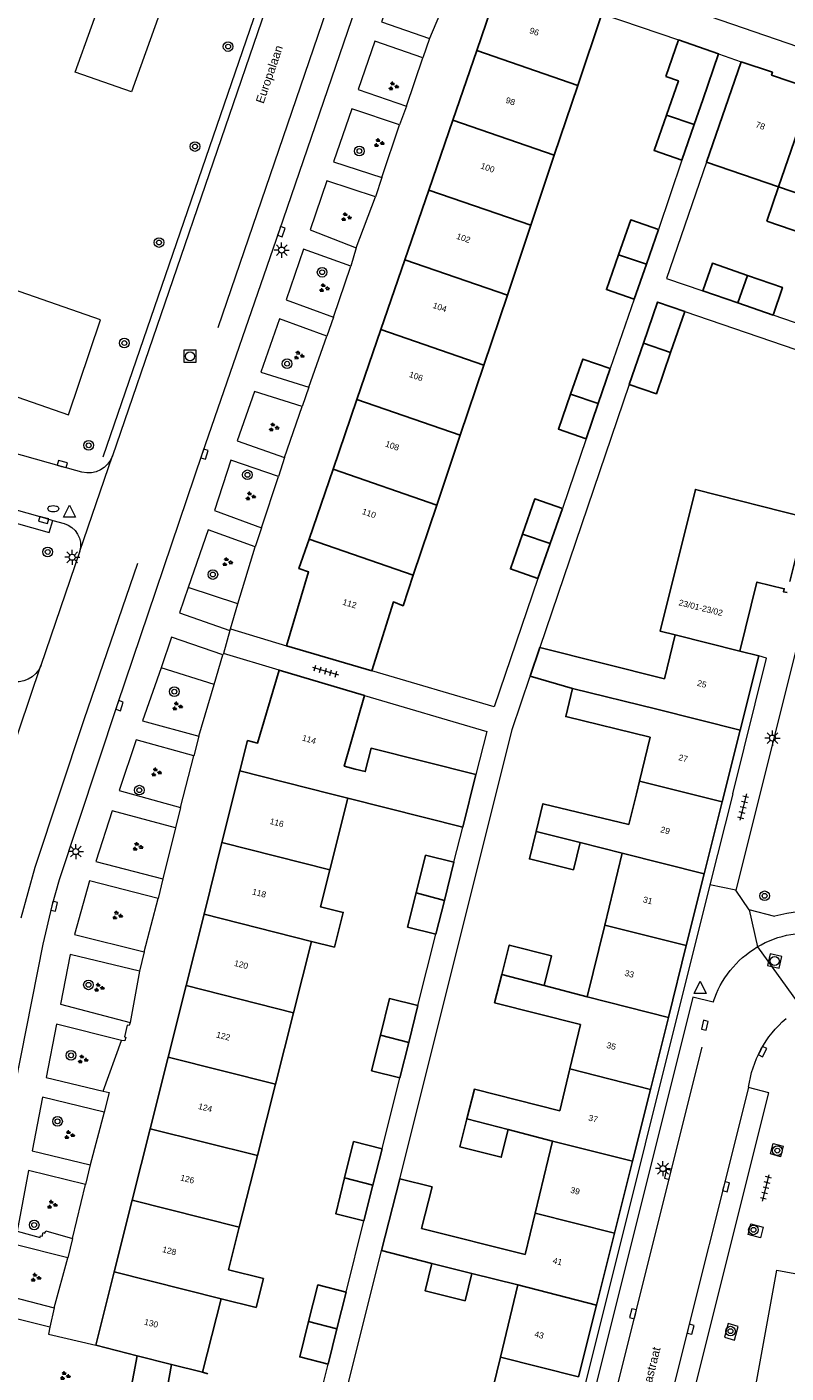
# Model space of a CAD drawing. Extents: x 131101 to 132041, y 397511 to 398853.
# Tile 23 of 80: x 131305 to 131368, y 397952 to 398063. Entities that reach past the tile are written whole.
import ezdxf
from ezdxf.enums import TextEntityAlignment as Align

# ---------------------------------------------------------------- set-up
doc = ezdxf.new("R2010")
doc.units = 0
doc.linetypes.add('DGN Style 2', pattern=[51.514866, 30.90892, -20.605946])
doc.layers.add('_vervallen situatie', color=250, linetype='Continuous', lineweight=9, plot=False)
for name, color, linetype, lineweight in [('gg-afsc-erfafscheiding', 250, 'Continuous', 9), ('gg-afsc-hekwerk', 250, 'Continuous', 9), ('gg-afsc-muur', 250, 'Continuous', 9), ('gg-bbg-bijgebouw', 10, 'Continuous', 25), ('gg-bbg-gedigitaliseerde bebouwing', 10, 'Continuous', 25), ('gg-bbg-gedigitaliseerde bijgebouw', 10, 'Continuous', 25), ('gg-bbg-hoofdgebouw', 10, 'Continuous', 25), ('gg-bbg-luifel en loopbrug', 10, 'DGN Style 2', 25), ('gg-bbg-tussenscheiding', 10, 'Continuous', 25), ('gg-knt-verharding', 250, 'Continuous', 9), ('gg-knt-verharding nz', 250, 'DGN Style 2', 9), ('gt-grn-groengrens', 250, 'Continuous', 9), ('gt-grn-weggrens', 250, 'Continuous', 9), ('gt-symb-boom', 250, 'Continuous', 9), ('gt-symb-brandkraan', 250, 'Continuous', 9), ('gt-symb-groenvak', 250, 'Continuous', 9), ('gt-symb-kolk', 250, 'Continuous', 9), ('gt-symb-lichtmast', 250, 'Continuous', 9), ('gt-symb-rioolschacht', 250, 'Continuous', 9), ('gt-symb-tegel verharding', 250, 'Continuous', 9), ('gt-symb-waterafsluiter', 250, 'Continuous', 9), ('X-AL-huisnummers', 2, 'Continuous', 25), ('X-AL-straatnaam', 3, 'Continuous', 35)]:
    doc.layers.add(name, color=color, linetype=linetype, lineweight=lineweight)
doc.styles.add('CS Annotative', font='arial.ttf')

# ---------------------------------------------------------------- blocks, each defined once
blk = doc.blocks.new('gt0-BOOM')
at = {"layer": 'gt-symb-boom'}
for radius in [0.4, 0.2]:
    blk.add_circle((0, 0), radius, dxfattribs=at)
blk = doc.blocks.new('gt0-RS')
at = {"layer": 'gt-symb-rioolschacht', "flags": 128}
blk.add_lwpolyline([(-0.5, -0.5), (0.5, -0.5), (0.5, 0.5), (-0.5, 0.5), (-0.5, -0.5)], close=True, dxfattribs=at)
at = {"layer": 'gt-symb-rioolschacht'}
blk.add_circle((0, 0), 0.375, dxfattribs=at)
blk = doc.blocks.new('gt0-TEG1')
at = {"layer": 'gt-symb-tegel verharding'}
for p, q in [((-1.12, 0), (1.12, 0)), ((-0.9, -0.25), (-0.9, 0.25)), ((-0.45, -0.25), (-0.45, 0.25)), ((0, -0.25), (0, 0.25)), ((0.45, -0.25), (0.45, 0.25)), ((0.9, -0.25), (0.9, 0.25))]:
    blk.add_line(p, q, dxfattribs=at)
blk = doc.blocks.new('gt0-LMAST')
at = {"layer": 'gt-symb-lichtmast'}
for p, q in [((-0.18, 0.17), (-0.45, 0.44)), ((-0.01, 0.25), (-0.01, 0.62)), ((0.17, 0.17), (0.44, 0.44)), ((-0.26, 0), (-0.63, 0)), ((-0.18, -0.18), (-0.45, -0.45)), ((-0.01, -0.25), (-0.01, -0.63)), ((0.44, -0.45), (0.17, -0.18)), ((0.24, 0), (0.62, 0))]:
    blk.add_line(p, q, dxfattribs=at)
blk.add_circle((-0.01, 0), 0.25, dxfattribs=at)
blk = doc.blocks.new('gt0-KOLK')
at = {"layer": 'gt-symb-kolk', "flags": 128}
blk.add_lwpolyline([(0, 0), (0.38, 0), (0.38, 0.4), (-0.38, 0.4), (-0.38, 0), (0, 0)], dxfattribs=at)
blk = doc.blocks.new('gt0-WAFSL')
at = {"layer": 'gt-symb-waterafsluiter'}
for p, q in [((-0.5, -0.33), (0, 0.67)), ((0, 0.67), (0.5, -0.33)), ((0.5, -0.33), (-0.5, -0.33))]:
    blk.add_line(p, q, dxfattribs=at)
blk = doc.blocks.new('gt0-GRVAK')
at = {"layer": 'gt-symb-groenvak'}
for p, q in [((-0.11, 0.19), (-0.23, 0.24)), ((-0.18, 0.15), (0.09, 0.15)), ((-0.09, 0.21), (-0.16, 0.32)), ((-0.05, 0.21), (-0.05, 0.39)), ((0, 0.21), (0.06, 0.32)), ((0.02, 0.19), (0.13, 0.24)), ((0.26, -0.05), (0.2, 0.06)), ((0.3, -0.05), (0.3, 0.13)), ((0.35, -0.05), (0.41, 0.06)), ((-0.24, -0.23), (-0.36, -0.18)), ((-0.32, -0.26), (-0.05, -0.26)), ((-0.23, -0.21), (-0.29, -0.09)), ((-0.18, -0.2), (-0.18, -0.02)), ((-0.14, -0.21), (-0.07, -0.09)), ((-0.12, -0.23), (0, -0.18)), ((0.24, -0.07), (0.12, -0.02)), ((0.17, -0.11), (0.44, -0.11)), ((0.37, -0.07), (0.49, -0.02))]:
    blk.add_line(p, q, dxfattribs=at)
blk = doc.blocks.new('gt0-BR')
at = {"layer": 'gt-symb-brandkraan', "extrusion": (0, 0, -1)}
for centre, radius, start, end in [((0.24, 0), 0.206, 287.5669, 72.4331), ((-0.6, -2.66), 3, 72.4331, 73.108), ((0, -0.69), 0.938, 73.108, 106.892), ((0.6, -2.66), 3, 106.892, 107.5669), ((-0.24, 0), 0.206, 107.5669, 252.433), ((-0.6, 2.66), 3, 286.892, 287.5669), ((0.6, 2.66), 3, 252.433, 253.1079)]:
    blk.add_arc(centre, radius, start, end, dxfattribs=at)
at = {"layer": 'gt-symb-brandkraan'}
blk.add_arc((0, 0.69), 0.938, 253.108, 286.8921, dxfattribs=at)
blk = doc.blocks.new('_vervallen situatie')
at = {"layer": 'gg-knt-verharding', "flags": 128}
blk.add_lwpolyline([(131380.64, 398057.91), (131380.12, 398058.05), (131341.99, 398071.18)], dxfattribs=at)
at = {"layer": 'gt-symb-brandkraan'}
blk.add_blockref('gt0-BR', (131307.61, 398023.59), dxfattribs=at)

msp = doc.modelspace()

# ---------------------------------------------------------------- linework, layer by layer
at = {"layer": 'gg-afsc-erfafscheiding'}
for p, q in [((131359.6, 398052.42), (131357.66, 398046.69)), ((131355.66, 398040.92), (131353.68, 398035.18)), ((131372.9, 398037.63), (131367.15, 398039.61)), ((131355.25, 398033.87), (131347.87, 398012.1)), ((131351.68, 398029.38), (131349.72, 398023.61)), ((131336.27, 397968.15), (131344.24, 398000)), ((131340.75, 397994.34), (131341.48, 397997.25)), ((131337.77, 397982.47), (131339.26, 397988.38)), ((131334.81, 397970.63), (131336.28, 397976.5)), ((131331.83, 397958.78), (131333.31, 397964.67)), ((131331.49, 397949.14), (131334.77, 397962.21)), ((131329.51, 397949.5), (131330.34, 397952.81))]:
    msp.add_line(p, q, dxfattribs=at)
at = {"layer": 'gg-afsc-erfafscheiding', "flags": 128}
for points in [[(131361.65, 398052.27), (131358.34, 398042.64), (131361.34, 398041.61)], [(131359.84, 398039.9), (131381.2, 398032.58), (131419.3, 398019.59)], [(131347.7, 398017.8), (131344.09, 398007.18), (131333.96, 398010.17)], [(131344.24, 398000), (131345.58, 398005.33), (131347.07, 398009.74)], [(131333.36, 398008.14), (131343.46, 398005.14), (131342.57, 398001.59)]]:
    msp.add_lwpolyline(points, dxfattribs=at)
at = {"layer": 'gg-afsc-hekwerk'}
msp.add_line((131327.31, 398073.24), (131311.72, 398027.85), dxfattribs=at)
at = {"layer": 'gg-afsc-muur'}
msp.add_line((131352.98, 398064.54), (131359.32, 398062.37), dxfattribs=at)
at = {"layer": 'gg-afsc-muur', "flags": 128}
msp.add_lwpolyline([(131365.48, 397949.66), (131367.46, 397960.6), (131368.96, 397960.32)], dxfattribs=at)
at = {"layer": 'gg-bbg-bijgebouw'}
for p, q in [((131362.64, 398061.23), (131359.32, 398062.37)), ((131356.67, 398043.82), (131357.66, 398046.69)), ((131355.66, 398040.92), (131356.67, 398043.82)), ((131364.24, 398040.61), (131361.34, 398041.61)), ((131367.15, 398039.61), (131364.24, 398040.61)), ((131353.68, 398035.18), (131352.68, 398032.28)), ((131352.68, 398032.28), (131351.68, 398029.38)), ((131349.72, 398023.61), (131348.71, 398020.71)), ((131348.71, 398020.71), (131347.7, 398017.8))]:
    msp.add_line(p, q, dxfattribs=at)
at = {"layer": 'gg-bbg-bijgebouw', "flags": 128}
for points in [[(131357.66, 398046.69), (131355.38, 398047.48), (131354.37, 398044.59)], [(131354.37, 398044.59), (131353.37, 398041.71), (131355.66, 398040.92)], [(131361.34, 398041.61), (131362.13, 398043.89), (131365.03, 398042.89)], [(131365.03, 398042.89), (131367.93, 398041.89), (131367.15, 398039.61)], [(131350.39, 398033.05), (131351.4, 398035.97), (131353.68, 398035.18)], [(131351.68, 398029.38), (131349.4, 398030.17), (131350.39, 398033.05)], [(131346.42, 398021.49), (131347.43, 398024.4), (131349.72, 398023.61)], [(131347.7, 398017.8), (131345.42, 398018.6), (131346.42, 398021.49)]]:
    msp.add_lwpolyline(points, dxfattribs=at)
at = {"layer": 'gg-bbg-gedigitaliseerde bebouwing'}
for p, q in [((131352.98, 398064.54), (131350.99, 398058.61)), ((131361.65, 398052.27), (131364.51, 398060.57)), ((131350.99, 398058.61), (131349.05, 398052.83)), ((131349.05, 398052.83), (131347.11, 398047.04)), ((131367.61, 398050.22), (131361.65, 398052.27)), ((131373.33, 398048.25), (131367.61, 398050.22)), ((131347.11, 398047.04), (131345.17, 398041.26)), ((131345.17, 398041.26), (131343.22, 398035.47)), ((131343.22, 398035.47), (131341.28, 398029.68)), ((131341.28, 398029.68), (131339.34, 398023.89)), ((131339.34, 398023.89), (131337.39, 398018.09)), ((131358.16, 398009.51), (131359.05, 398013.15)), ((131347.07, 398009.74), (131347.87, 398012.1)), ((131347.87, 398012.1), (131358.16, 398009.51)), ((131350.55, 398008.71), (131347.07, 398009.74)), ((131356.1, 398001.05), (131356.99, 398004.69)), ((131342.57, 398001.59), (131341.48, 397997.25)), ((131355.23, 397997.45), (131355.84, 398000)), ((131355.84, 398000), (131356.1, 398001.05)), ((131331.98, 397999.64), (131330.48, 397993.71)), ((131331.98, 397999.64), (131341.48, 397997.25)), ((131354.66, 397995.1), (131351.18, 397995.98)), ((131353.22, 397989.14), (131354.66, 397995.1)), ((131351.78, 397983.19), (131353.22, 397989.14)), ((131328.98, 397987.79), (131327.48, 397981.88)), ((131351.78, 397983.19), (131348.21, 397984.13)), ((131327.48, 397981.88), (131325.99, 397975.97)), ((131350.34, 397977.23), (131351.23, 397980.92)), ((131349.51, 397973.78), (131350.34, 397977.23)), ((131325.99, 397975.97), (131324.49, 397970.06)), ((131348.9, 397971.27), (131345.23, 397972.23)), ((131347.46, 397965.31), (131348.9, 397971.27)), ((131324.49, 397970.06), (131322.99, 397964.14)), ((131336.27, 397968.15), (131334.77, 397962.21)), ((131346.63, 397961.87), (131347.46, 397965.31)), ((131322.99, 397964.14), (131322.1, 397960.61)), ((131338.93, 397961.14), (131334.77, 397962.21)), ((131346.03, 397959.36), (131342.24, 397960.31)), ((131344.59, 397953.4), (131346.03, 397959.36)), ((131321.49, 397958.21), (131319.95, 397952.14)), ((131343.08, 397947.16), (131344.59, 397953.4)), ((131319.95, 397952.14), (131320.39, 397952.02))]:
    msp.add_line(p, q, dxfattribs=at)
at = {"layer": 'gg-bbg-gedigitaliseerde bebouwing', "flags": 128}
for points in [[(131368.54, 398017.55), (131369.86, 398022.87), (131360.73, 398025.18), (131357.8, 398013.46), (131359.05, 398013.15)], [(131333.96, 398010.17), (131335.74, 398015.87), (131336.54, 398015.55), (131337.39, 398018.09)], [(131332.59, 398002.04), (131331.68, 398002.29), (131333.36, 398008.14)], [(131356.99, 398004.69), (131350, 398006.39), (131350.55, 398008.71)], [(131342.57, 398001.59), (131333.9, 398003.77), (131333.42, 398001.84), (131332.59, 398002.04)], [(131347.56, 397996.89), (131348.11, 397999.17), (131355.23, 397997.45)], [(131351.18, 397995.98), (131350.64, 397993.72), (131347, 397994.61), (131347.56, 397996.89)], [(131330.48, 397993.71), (131329.71, 397990.66), (131331.59, 397990.18), (131330.87, 397987.32), (131328.98, 397987.79)], [(131348.21, 397984.13), (131348.83, 397986.59), (131345.32, 397987.48), (131344.71, 397985.06)], [(131351.23, 397980.92), (131344.12, 397982.71), (131344.71, 397985.06)], [(131349.51, 397973.78), (131342.44, 397975.56), (131341.83, 397973.12)], [(131341.83, 397973.12), (131341.24, 397970.79), (131344.66, 397969.93), (131345.23, 397972.23)], [(131346.63, 397961.87), (131338.07, 397964.04), (131338.94, 397967.47), (131336.27, 397968.15)], [(131342.24, 397960.31), (131341.67, 397958.05), (131338.37, 397958.88), (131338.93, 397961.14)], [(131321.49, 397958.21), (131324.39, 397957.51), (131324.99, 397959.89), (131322.1, 397960.61)]]:
    msp.add_lwpolyline(points, dxfattribs=at)
at = {"layer": 'gg-bbg-gedigitaliseerde bijgebouw'}
for p, q in [((131358.28, 398059.34), (131359.32, 398062.37)), ((131362.64, 398061.23), (131361.33, 398057.42)), ((131360.62, 398055.37), (131361.33, 398057.42)), ((131359.6, 398052.42), (131360.62, 398055.37)), ((131359.84, 398039.9), (131358.67, 398036.5)), ((131355.25, 398033.87), (131356.42, 398037.28)), ((131340.75, 397994.34), (131339.96, 397991.18)), ((131339.96, 397991.18), (131339.26, 397988.38)), ((131337.77, 397982.47), (131337.01, 397979.43)), ((131337.01, 397979.43), (131336.28, 397976.5)), ((131334.81, 397970.63), (131334.05, 397967.63)), ((131334.05, 397967.63), (131333.31, 397964.67)), ((131331.83, 397958.78), (131331.07, 397955.72)), ((131331.07, 397955.72), (131330.34, 397952.81))]:
    msp.add_line(p, q, dxfattribs=at)
at = {"layer": 'gg-bbg-gedigitaliseerde bijgebouw', "flags": 128}
for points in [[(131358.33, 398056.14), (131359.32, 398058.98), (131358.28, 398059.34)], [(131359.6, 398052.42), (131357.31, 398053.21), (131358.33, 398056.14)], [(131356.42, 398037.28), (131357.59, 398040.68), (131359.84, 398039.9)], [(131358.67, 398036.5), (131357.5, 398033.1), (131355.25, 398033.87)], [(131340.75, 397994.34), (131338.4, 397994.92), (131337.62, 397991.8)], [(131339.26, 397988.38), (131336.92, 397988.97), (131337.62, 397991.8)], [(131337.77, 397982.47), (131335.42, 397983.05), (131334.67, 397980.03)], [(131336.28, 397976.5), (131333.94, 397977.09), (131334.67, 397980.03)], [(131331.71, 397968.22), (131332.45, 397971.22), (131334.81, 397970.63)], [(131333.31, 397964.67), (131330.97, 397965.26), (131331.71, 397968.22)], [(131331.83, 397958.78), (131329.48, 397959.36), (131328.72, 397956.33)], [(131330.34, 397952.81), (131327.99, 397953.41), (131328.72, 397956.33)]]:
    msp.add_lwpolyline(points, dxfattribs=at)
at = {"layer": 'gg-bbg-hoofdgebouw'}
for p, q in [((131344.67, 398067.41), (131342.64, 398061.5)), ((131342.64, 398061.5), (131340.66, 398055.73)), ((131340.66, 398055.73), (131338.68, 398049.95)), ((131338.68, 398049.95), (131336.7, 398044.18)), ((131336.7, 398044.18), (131334.71, 398038.4)), ((131334.71, 398038.4), (131332.73, 398032.63)), ((131332.73, 398032.63), (131330.75, 398026.85)), ((131330.75, 398026.85), (131328.77, 398021.06)), ((131333.96, 398010.17), (131326.91, 398012.25)), ((131364.4, 398011.81), (131365.97, 398011.42)), ((131365.97, 398011.42), (131364.43, 398005.27)), ((131326.3, 398010.24), (131333.36, 398008.14)), ((131364.43, 398005.27), (131362.95, 397999.33)), ((131321.56, 397995.96), (131323.05, 398001.9)), ((131362.95, 397999.33), (131361.46, 397993.39)), ((131321.56, 397995.96), (131320.08, 397990.04)), ((131361.46, 397993.39), (131359.97, 397987.44)), ((131320.08, 397990.04), (131318.59, 397984.13)), ((131359.97, 397987.44), (131358.49, 397981.49)), ((131318.59, 397984.13), (131317.11, 397978.21)), ((131358.49, 397981.49), (131357, 397975.54)), ((131317.11, 397978.21), (131315.62, 397972.29)), ((131357, 397975.54), (131355.51, 397969.6)), ((131315.62, 397972.29), (131314.14, 397966.38)), ((131355.51, 397969.6), (131354.03, 397963.65)), ((131314.14, 397966.38), (131312.65, 397960.44)), ((131354.03, 397963.65), (131352.54, 397957.7)), ((131312.65, 397960.44), (131311.13, 397954.38)), ((131352.54, 397957.7), (131351.05, 397951.76)), ((131314.56, 397953.51), (131311.13, 397954.38)), ((131313.28, 397946.87), (131314.56, 397953.51))]:
    msp.add_line(p, q, dxfattribs=at)
at = {"layer": 'gg-bbg-hoofdgebouw', "flags": 128}
for points in [[(131370.46, 398058.52), (131370.18, 398058.62), (131370.1, 398058.4), (131367.03, 398059.46), (131367.1, 398059.69), (131364.51, 398060.57)], [(131328.77, 398021.06), (131327.93, 398018.63), (131328.73, 398018.36), (131326.91, 398012.25)], [(131364.4, 398011.81), (131365.82, 398017.52), (131368.07, 398016.96), (131368.01, 398016.72), (131368.32, 398016.65)], [(131323.05, 398001.9), (131323.68, 398004.4), (131324.51, 398004.19), (131326.3, 398010.24)]]:
    msp.add_lwpolyline(points, dxfattribs=at)
at = {"layer": 'gg-bbg-luifel en loopbrug', "flags": 128}
msp.add_lwpolyline([(131367.61, 398050.22), (131366.63, 398047.38), (131372.36, 398045.41), (131373.33, 398048.25)], dxfattribs=at)
at = {"layer": 'gg-bbg-tussenscheiding'}
for p, q in [((131342.64, 398061.5), (131350.99, 398058.61)), ((131370.46, 398058.52), (131367.61, 398050.22)), ((131349.05, 398052.83), (131340.66, 398055.73)), ((131358.33, 398056.14), (131360.62, 398055.37)), ((131338.68, 398049.95), (131347.11, 398047.04)), ((131356.67, 398043.82), (131354.37, 398044.59)), ((131336.7, 398044.18), (131345.17, 398041.26)), ((131365.03, 398042.89), (131364.24, 398040.61)), ((131343.22, 398035.47), (131334.71, 398038.4)), ((131358.67, 398036.5), (131356.42, 398037.28)), ((131341.28, 398029.68), (131332.73, 398032.63)), ((131350.39, 398033.05), (131352.68, 398032.28)), ((131330.75, 398026.85), (131339.34, 398023.89)), ((131346.42, 398021.49), (131348.71, 398020.71)), ((131328.77, 398021.06), (131337.39, 398018.09)), ((131359.05, 398013.15), (131364.4, 398011.81)), ((131330.55, 398000), (131323.05, 398001.9)), ((131331.98, 397999.64), (131330.55, 398000)), ((131356.1, 398001.05), (131360.29, 398000)), ((131360.29, 398000), (131362.95, 397999.33)), ((131351.18, 397995.98), (131347.56, 397996.89)), ((131330.48, 397993.71), (131321.56, 397995.96)), ((131354.66, 397995.1), (131361.46, 397993.39)), ((131337.62, 397991.8), (131339.96, 397991.18)), ((131328.98, 397987.79), (131320.08, 397990.04)), ((131353.22, 397989.14), (131359.97, 397987.44)), ((131348.21, 397984.13), (131344.71, 397985.06)), ((131327.48, 397981.88), (131318.59, 397984.13)), ((131358.49, 397981.49), (131351.78, 397983.19)), ((131334.67, 397980.03), (131337.01, 397979.43)), ((131325.99, 397975.97), (131317.11, 397978.21)), ((131350.34, 397977.23), (131357, 397975.54)), ((131324.49, 397970.06), (131315.62, 397972.29)), ((131345.23, 397972.23), (131341.83, 397973.12)), ((131348.9, 397971.27), (131355.51, 397969.6)), ((131331.71, 397968.22), (131334.05, 397967.63)), ((131322.99, 397964.14), (131314.14, 397966.38)), ((131347.46, 397965.31), (131354.03, 397963.65)), ((131342.24, 397960.31), (131338.93, 397961.14)), ((131321.49, 397958.21), (131312.65, 397960.44)), ((131352.54, 397957.7), (131346.03, 397959.36)), ((131328.72, 397956.33), (131331.07, 397955.72)), ((131314.56, 397953.51), (131317.39, 397952.79)), ((131351.05, 397951.76), (131344.59, 397953.4)), ((131316.24, 397946.32), (131317.39, 397952.79)), ((131317.39, 397952.79), (131319.95, 397952.14))]:
    msp.add_line(p, q, dxfattribs=at)
at = {"layer": 'gg-bbg-tussenscheiding', "flags": 128}
msp.add_lwpolyline([(131350.55, 398008.71), (131357.53, 398007.01), (131364.43, 398005.27)], dxfattribs=at)
at = {"layer": 'gg-knt-verharding'}
for p, q in [((131326.69, 398069.41), (131312.5, 398027.97)), ((131338.73, 398062.5), (131338.19, 398060.9)), ((131336.83, 398056.9), (131336.26, 398055.34)), ((131334.78, 398050.99), (131334.26, 398049.39)), ((131332.67, 398045.18), (131332.21, 398043.65)), ((131330.79, 398039.44), (131330.24, 398037.87)), ((131328.74, 398033.63), (131328.2, 398032.04)), ((131326.74, 398027.82), (131326.25, 398026.25)), ((131307.58, 398022.62), (131308.5, 398022.36)), ((131324.84, 398022.01), (131324.32, 398020.43)), ((131309.81, 398020.08), (131306.59, 398010.62)), ((131322.22, 398013.5), (131322.26, 398013.66)), ((131322.26, 398013.66), (131326.91, 398012.25)), ((131369.52, 398013.85), (131364.08, 397992.03)), ((131321.68, 398011.62), (131321.64, 398011.49)), ((131326.3, 398010.24), (131321.68, 398011.62)), ((131319.65, 398004.76), (131319.24, 398003.14)), ((131363.82, 398000), (131361.93, 397992.46)), ((131318.14, 397998.87), (131317.71, 397997.19)), ((131316.68, 397992.97), (131316.28, 397991.34)), ((131361.93, 397992.46), (131350.17, 397945.47)), ((131365.17, 397990.39), (131364.08, 397992.03)), ((131367.29, 397989.86), (131365.17, 397990.39)), ((131315.13, 397986.92), (131314.74, 397985.32)), ((131310.66, 397969.31), (131310.26, 397967.68)), ((131309.21, 397963.22), (131308.8, 397961.62)), ((131307.69, 397957.48), (131307.31, 397955.86))]:
    msp.add_line(p, q, dxfattribs=at)
at = {"layer": 'gg-knt-verharding', "flags": 128}
for points in [[(131333.33, 398067.09), (131332.6, 398065), (131326.28, 398046.57), (131319.93, 398028.16), (131312.9, 398007.35), (131308.1, 397992.87), (131307.49, 397990.74), (131306.73, 397987.55), (131304, 397973.59), (131300.46, 397954.42), (131300.25, 397953.21)], [(131309.42, 398059.71), (131312.12, 398067.24), (131316.78, 398065.6), (131314.08, 398058.08), (131309.42, 398059.71)], [(131335.3, 398065.31), (131334.77, 398063.86), (131338.73, 398062.5)], [(131338.19, 398060.9), (131334.22, 398062.26), (131332.84, 398058.26), (131336.83, 398056.9)], [(131336.26, 398055.34), (131332.3, 398056.67), (131330.78, 398052.29), (131334.78, 398050.99)], [(131334.26, 398049.39), (131330.25, 398050.7), (131328.85, 398046.65), (131332.67, 398045.18)], [(131332.21, 398043.65), (131328.3, 398045.07), (131326.86, 398040.87), (131330.79, 398039.44)], [(131308.86, 398031.35), (131311.51, 398039.21), (131303.02, 398042.16), (131300.37, 398034.29), (131308.86, 398031.35)], [(131330.24, 398037.87), (131326.32, 398039.29), (131324.79, 398034.88), (131328.74, 398033.63)], [(131328.2, 398032.04), (131324.26, 398033.29), (131322.83, 398029.21), (131326.74, 398027.82)], [(131309.98, 398026.61), (131308.3, 398027.09), (131298.4, 398029.85)], [(131287.36, 398027.24), (131307.28, 398021.61), (131307.58, 398022.62)], [(131326.25, 398026.25), (131322.3, 398027.6), (131320.95, 398023.44), (131324.84, 398022.01)], [(131293.13, 398026.71), (131306.87, 398022.84), (131307.58, 398022.62)], [(131324.32, 398020.43), (131320.41, 398021.85), (131318.77, 398017.07)], [(131318.77, 398017.07), (131318.05, 398014.96), (131322.22, 398013.5)], [(131321.64, 398011.49), (131317.39, 398012.95), (131316.52, 398010.42)], [(131363.82, 398000), (131366.62, 398011.21), (131365.97, 398011.42)], [(131316.52, 398010.42), (131315, 398006.04), (131319.65, 398004.76)], [(131319.24, 398003.14), (131314.47, 398004.47), (131313.06, 398000.26), (131318.14, 397998.87)], [(131317.71, 397997.19), (131312.49, 397998.59), (131311.12, 397994.41), (131316.68, 397992.97)], [(131316.28, 397991.34), (131310.61, 397992.81), (131309.37, 397988.35), (131315.13, 397986.92)], [(131314.74, 397985.32), (131309.01, 397986.7), (131308.2, 397982.6), (131313.96, 397981.09)], [(131362.2, 397982.76), (131360.5, 397983.16), (131352.09, 397949.51), (131353.79, 397949.05)], [(131313.96, 397981.09), (131313.88, 397980.82), (131313.71, 397980.85), (131313.49, 397979.9), (131313.62, 397979.85), (131313.54, 397979.57), (131313.25, 397979.6)], [(131313.25, 397979.6), (131307.88, 397980.95), (131307.02, 397976.54), (131311.73, 397975.39)], [(131356.69, 397942.03), (131358.38, 397941.63), (131366.8, 397975.25), (131365.12, 397975.71)], [(131311.83, 397973.66), (131306.71, 397974.91), (131305.85, 397970.47), (131310.66, 397969.31)], [(131311.73, 397975.39), (131312.23, 397975.28), (131311.83, 397973.66)], [(131366.93, 397970.21), (131367.15, 397971.08), (131367.98, 397970.84), (131367.76, 397969.97), (131366.93, 397970.21)], [(131310.26, 397967.68), (131305.55, 397968.82), (131304.62, 397963.8), (131306.51, 397963.3), (131306.55, 397963.43), (131306.68, 397963.39), (131306.77, 397963.7), (131306.91, 397963.66), (131306.98, 397963.83), (131309.21, 397963.22)], [(131365.08, 397963.54), (131365.32, 397964.42), (131366.33, 397964.15), (131366.1, 397963.27), (131365.08, 397963.54)], [(131308.8, 397961.62), (131304.43, 397962.72), (131303.65, 397958.51), (131307.69, 397957.48)], [(131307.31, 397955.86), (131303.35, 397956.85), (131302.82, 397953.91)], [(131363.14, 397955.04), (131363.97, 397954.8), (131364.27, 397955.93), (131363.43, 397956.18), (131363.14, 397955.04)]]:
    msp.add_lwpolyline(points, dxfattribs=at)
at = {"layer": 'gg-knt-verharding', "extrusion": (0, 0, -1)}
for centre, radius, start, end in [((-131310.5, 398028.65), 2.11, 198.9264, 284.4072), ((-131307.99, 398020.55), 1.88, 105.674, 194.7066), ((-131304.58, 398011.43), 2.17, 201.8052, 285.5605), ((-131370.1, 397980.19), 8.31, 59.2003, 100.3968), ((-131370.1, 397980.19), 8.31, 18.0098, 59.2058), ((-131374.11, 397974.5), 9.07, 7.7138, 49.5396)]:
    msp.add_arc(centre, radius, start, end, dxfattribs=at)
at = {"layer": 'gg-knt-verharding'}
for centre, radius, start, end in [((131370.2, 397979.59), 10.68, 83.5166, 105.8171), ((131307.78, 397952.95), 5.05, 181.9481, 257.2496)]:
    msp.add_arc(centre, radius, start, end, dxfattribs=at)
at = {"layer": 'gg-knt-verharding nz'}
for p, q in [((131353.79, 397949.05), (131362.2, 397982.76)), ((131365.12, 397975.71), (131356.69, 397942.03))]:
    msp.add_line(p, q, dxfattribs=at)
at = {"layer": 'gg-knt-verharding nz', "flags": 128}
msp.add_lwpolyline([(131331.23, 398067.81), (131310.14, 398006.13), (131306.07, 397993.89), (131304.83, 397989.33), (131303.69, 397983.6), (131298.04, 397953.6)], dxfattribs=at)
at = {"layer": 'gt-grn-groengrens'}
for p, q in [((131340.67, 398067.13), (131338.73, 398062.5)), ((131336.83, 398056.9), (131338.19, 398060.9)), ((131334.78, 398050.99), (131336.26, 398055.34)), ((131332.67, 398045.18), (131334.26, 398049.39)), ((131330.79, 398039.44), (131332.21, 398043.65)), ((131328.74, 398033.63), (131330.24, 398037.87)), ((131326.74, 398027.82), (131328.2, 398032.04)), ((131324.84, 398022.01), (131326.25, 398026.25)), ((131322.88, 398015.71), (131324.32, 398020.43)), ((131322.88, 398015.71), (131318.77, 398017.07)), ((131322.26, 398013.66), (131322.88, 398015.71)), ((131320.92, 398009.05), (131321.64, 398011.49)), ((131320.92, 398009.05), (131316.52, 398010.42)), ((131319.65, 398004.76), (131320.92, 398009.05)), ((131318.14, 397998.87), (131319.24, 398003.14)), ((131317.71, 397997.19), (131316.68, 397992.97)), ((131315.13, 397986.92), (131316.28, 397991.34)), ((131314.74, 397985.32), (131313.96, 397981.09)), ((131311.73, 397975.39), (131313.25, 397979.6)), ((131311.83, 397973.66), (131310.66, 397969.31)), ((131309.21, 397963.22), (131310.26, 397967.68)), ((131307.69, 397957.48), (131308.8, 397961.62))]:
    msp.add_line(p, q, dxfattribs=at)
at = {"layer": 'gt-grn-groengrens', "flags": 128}
msp.add_lwpolyline([(131307.31, 397955.86), (131307.22, 397955.3), (131311.13, 397954.38)], dxfattribs=at)
at = {"layer": 'gt-grn-weggrens'}
for p, q in [((131362.64, 398061.23), (131364.51, 398060.57)), ((131309.81, 398020.08), (131312.5, 398027.97)), ((131322.22, 398013.5), (131321.68, 398011.62)), ((131303.92, 398002.74), (131306.59, 398010.62)), ((131364.08, 397992.03), (131361.93, 397992.46)), ((131365.17, 397990.39), (131365.85, 397987.33)), ((131365.85, 397987.33), (131369.5, 397982.28))]:
    msp.add_line(p, q, dxfattribs=at)

# ---------------------------------------------------------------- block references
at = {"layer": '_vervallen situatie'}
msp.add_blockref('_vervallen situatie', (0, 0), dxfattribs=at)
at = {"layer": 'gt-symb-boom'}
for p, rotation in [((131322.07, 398061.82), 161.6919318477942), ((131319.33, 398053.55), 161.6919318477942), ((131316.35, 398045.61), 251.0397489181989), ((131313.49, 398037.29), 251.0397489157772)]:
    msp.add_blockref('gt0-BOOM', p, dxfattribs=dict(at, rotation=rotation))
for p in [(131332.93, 398053.18), (131329.85, 398043.15), (131326.95, 398035.58), (131310.54, 398028.83), (131323.67, 398026.39), (131307.15, 398020.01), (131320.81, 398018.14), (131317.62, 398008.45), (131314.73, 398000.3), (131366.45, 397991.56), (131310.52, 397984.19), (131309.08, 397978.36), (131307.96, 397972.9), (131367.5, 397970.48), (131306.03, 397964.33), (131365.53, 397963.92), (131363.63, 397955.54)]:
    msp.add_blockref('gt0-BOOM', p, dxfattribs=at)
at = {"layer": 'gt-symb-groenvak', "rotation": 0.5729386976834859}
for p in [(131335.73, 398058.53), (131334.53, 398053.85), (131331.82, 398047.71), (131330, 398041.84), (131327.91, 398036.26), (131325.83, 398030.31), (131323.9, 398024.61), (131321.99, 398019.17)]:
    msp.add_blockref('gt0-GRVAK', p, dxfattribs=at)
at = {"layer": 'gt-symb-groenvak'}
for p in [(131317.85, 398007.24), (131316.11, 398001.78), (131314.57, 397995.62), (131312.89, 397989.93), (131311.38, 397983.96), (131310.03, 397978.02), (131308.92, 397971.77), (131307.49, 397966.01), (131306.14, 397959.97), (131308.56, 397951.84)]:
    msp.add_blockref('gt0-GRVAK', p, dxfattribs=at)
at = {"layer": 'gt-symb-kolk'}
for p, rotation in [((131326.28, 398046.57), 250.9704479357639), ((131319.93, 398028.16), 251.3277131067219), ((131308.3, 398027.09), 343.9670366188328), ((131306.87, 398022.84), 164.260774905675), ((131312.9, 398007.35), 251.6696752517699), ((131307.49, 397990.74), 256.7271330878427), ((131361.7, 397980.8), 76.11658196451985), ((131366.11, 397978.77), 241.7690981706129), ((131358.64, 397968.47), 75.93596328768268), ((131363.07, 397967.54), 255.8803970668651), ((131355.76, 397956.93), 75.99155651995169), ((131360.13, 397955.75), 255.9915565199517)]:
    msp.add_blockref('gt0-KOLK', p, dxfattribs=dict(at, rotation=rotation))
at = {"layer": 'gt-symb-lichtmast'}
for p in [(131326.51, 398044.98), (131309.18, 398019.57), (131367.11, 398004.61), (131309.48, 397995.22), (131358.05, 397968.99)]:
    msp.add_blockref('gt0-LMAST', p, dxfattribs=at)
at = {"layer": 'gt-symb-rioolschacht'}
msp.add_blockref('gt0-RS', (131318.92, 398036.2), dxfattribs=at)
at = {"layer": 'gt-symb-rioolschacht', "rotation": 346.8808553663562}
msp.add_blockref('gt0-RS', (131367.28, 397986.17), dxfattribs=at)
at = {"layer": 'gt-symb-tegel verharding'}
for p, rotation in [((131330.13, 398010.15), 343.6848067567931), ((131364.67, 397998.9), 255.9359632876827), ((131366.56, 397967.39), 75.99155651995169)]:
    msp.add_blockref('gt0-TEG1', p, dxfattribs=dict(at, rotation=rotation))
at = {"layer": 'gt-symb-waterafsluiter'}
for p in [(131308.95, 398023.22), (131361.11, 397983.82)]:
    msp.add_blockref('gt0-WAFSL', p, dxfattribs=at)

# ---------------------------------------------------------------- texts
at = {"layer": 'X-AL-huisnummers', "style": 'CS Annotative'}
for s, rotation, p in [('96', 341, (131347.32, 398062.82)), ('98', 341.1, (131345.35, 398057.06)), ('78', 340.9, (131366.02, 398055.04)), ('100', 341, (131343.46, 398051.56)), ('102', 341, (131341.46, 398045.74)), ('104', 341, (131339.5, 398040.02)), ('106', 341, (131337.54, 398034.31)), ('108', 341.1, (131335.57, 398028.56)), ('110', 341, (131333.65, 398022.97)), ('112', 343.4, (131332.05, 398015.49)), ('23/01-23/02', 346, (131361.11, 398015.15)), ('25', 345.9, (131361.2, 398008.85)), ('114', 343.5, (131328.7, 398004.26)), ('27', 345.9, (131359.66, 398002.7)), ('116', 345.9, (131326.04, 397997.37)), ('29', 345.9, (131358.17, 397996.73)), ('118', 345.9, (131324.58, 397991.54)), ('31', 345.9, (131356.73, 397990.94)), ('120', 345.9, (131323.09, 397985.63)), ('33', 345.9, (131355.2, 397984.86)), ('122', 345.9, (131321.61, 397979.71)), ('35', 345.9, (131353.71, 397978.89)), ('124', 345.9, (131320.12, 397973.79)), ('37', 346, (131352.21, 397972.88)), ('126', 345.9, (131318.64, 397967.88)), ('39', 345.9, (131350.72, 397966.91)), ('128', 345.9, (131317.15, 397961.95)), ('41', 345.9, (131349.26, 397961.07)), ('130', 345.9, (131315.65, 397955.95)), ('43', 345.9, (131347.74, 397954.99))]:
    msp.add_text(s, height=0.5, rotation=rotation, dxfattribs=at).set_placement(p, align=Align.CENTER)
at = {"layer": 'X-AL-straatnaam', "style": 'CS Annotative'}
for s, rotation, p in [('Europalaan', 71.1, (131325.56, 398059.5)), ('Brommastraat', 75.9461, (131356.77, 397951.23))]:
    msp.add_text(s, height=0.7, rotation=rotation, dxfattribs=at).set_placement(p, align=Align.MIDDLE)

doc.saveas('drawing.dxf')
